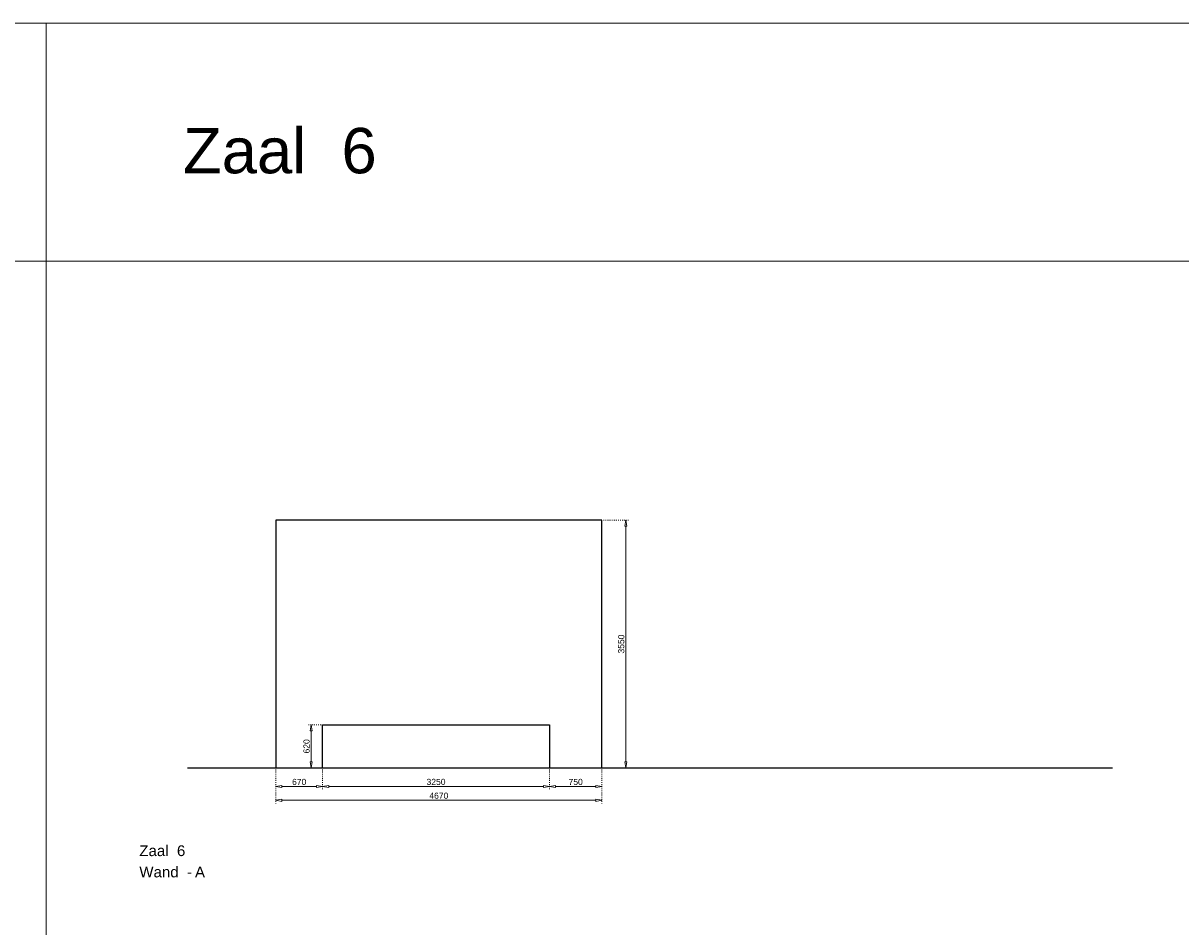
# Model space of a CAD drawing. Header units: millimetres. Extents: x 91086 to 300562, y -68316 to 28747.
# Tile 40 of 61: x 232936 to 249518, y -45124 to -32181. Entities that reach past the tile are written whole.
import ezdxf

# ---------------------------------------------------------------- set-up
doc = ezdxf.new("R2010")
doc.units = ezdxf.units.MM
doc.linetypes.add('ACAD_ISO03W100', pattern=[30, 12, -18])
doc.layers.get('Defpoints').update_dxf_attribs({"lineweight": 0})
for name, color, linetype, lineweight in [('25-Staal-B', 150, 'Continuous', 25), ('^ 0-Staal-txt', 7, 'Continuous', 0), ('Layer1', 252, 'Continuous', 0)]:
    doc.layers.add(name, color=color, linetype=linetype, lineweight=lineweight)
doc.layers.add('DIM-DIM', color=7, linetype='Continuous')
doc.styles.add('Arial', font='arial.ttf')
doc.dimstyles.new('dim-11', dxfattribs={"dimscale": 35, "dimtxt": 2.5, "dimasz": 2.5, "dimexe": 1.25, "dimexo": 0.625, "dimtad": 1, "dimdec": 0, "dimtxsty": 'Arial', "dimblk": 'CLOSEDBLANK', "dimcen": 3, "dimclrd": 252, "dimclre": 252, "dimclrt": 7, "dimadec": 0, "dimazin": 0, "dimtfac": 1, "dimtdec": 0, "dimtmove": 0, "dimatfit": 3, "dimldrblk": 'CLOSEDBLANK', "dimfxl": 1, "dimlwd": 0, "dimlwe": 0, "dimarcsym": 0})

# ---------------------------------------------------------------- blocks, each defined once
blk = doc.blocks.new('_ClosedBlank')
at = {"color": 0, "linetype": 'ByBlock', "lineweight": -2}
for p, q in [((-1, 0.17), (0, 0)), ((-1, 0.17), (-1, -0.17)), ((0, 0), (-1, -0.17))]:
    blk.add_line(p, q, dxfattribs=at)
blk = doc.blocks.new('*D336')
at = {"layer": 'Defpoints', "color": 0, "transparency": 16777216}
for p in [(236555, -42849), (237225, -42849), (237225, -43116)]:
    blk.add_point(p, dxfattribs=at)
at = {"layer": 'DIM-DIM', "color": 252, "linetype": 'ACAD_ISO03W100', "lineweight": 0, "transparency": 16777216}
for p, q in [((236555, -42871), (236555, -43159)), ((237225, -42871), (237225, -43159))]:
    blk.add_line(p, q, dxfattribs=at)
at = {"layer": 'DIM-DIM', "color": 252, "lineweight": 0, "transparency": 16777216}
blk.add_line((236643, -43116), (237138, -43116), dxfattribs=at)
at = {"layer": 'DIM-DIM', "color": 252, "lineweight": 0, "transparency": 16777216, "xscale": 87.5, "yscale": 87.5, "zscale": 87.5, "rotation": 180}
blk.add_blockref('_ClosedBlank', (236555, -43116), dxfattribs=at)
at = {"layer": 'DIM-DIM', "color": 252, "lineweight": 0, "transparency": 16777216, "xscale": 87.5, "yscale": 87.5, "zscale": 87.5}
blk.add_blockref('_ClosedBlank', (237225, -43116), dxfattribs=at)
at = {"layer": 'DIM-DIM', "color": 7, "transparency": 16777216, "insert": (236890, -43049), "char_height": 87.5, "attachment_point": 5, "style": 'Arial'}
blk.add_mtext('670', dxfattribs=at)
blk = doc.blocks.new('*D479')
at = {"layer": 'Defpoints', "color": 0, "transparency": 16777216}
for p in [(237225, -42849), (240475, -42849), (240475, -43116)]:
    blk.add_point(p, dxfattribs=at)
at = {"layer": 'DIM-DIM', "color": 252, "linetype": 'ACAD_ISO03W100', "lineweight": 0, "transparency": 16777216}
for p, q in [((237225, -42871), (237225, -43159)), ((240475, -42871), (240475, -43159))]:
    blk.add_line(p, q, dxfattribs=at)
at = {"layer": 'DIM-DIM', "color": 252, "lineweight": 0, "transparency": 16777216}
blk.add_line((237313, -43116), (240388, -43116), dxfattribs=at)
at = {"layer": 'DIM-DIM', "color": 252, "lineweight": 0, "transparency": 16777216, "xscale": 87.5, "yscale": 87.5, "zscale": 87.5, "rotation": 180}
blk.add_blockref('_ClosedBlank', (237225, -43116), dxfattribs=at)
at = {"layer": 'DIM-DIM', "color": 252, "lineweight": 0, "transparency": 16777216, "xscale": 87.5, "yscale": 87.5, "zscale": 87.5}
blk.add_blockref('_ClosedBlank', (240475, -43116), dxfattribs=at)
at = {"layer": 'DIM-DIM', "color": 7, "transparency": 16777216, "insert": (238850, -43049), "char_height": 87.5, "attachment_point": 5, "style": 'Arial'}
blk.add_mtext('3250', dxfattribs=at)
blk = doc.blocks.new('*D480')
at = {"layer": 'Defpoints', "color": 0, "transparency": 16777216}
for p in [(240475, -42849), (241225, -42849), (241225, -43116)]:
    blk.add_point(p, dxfattribs=at)
at = {"layer": 'DIM-DIM', "color": 252, "linetype": 'ACAD_ISO03W100', "lineweight": 0, "transparency": 16777216}
for p, q in [((240475, -42871), (240475, -43159)), ((241225, -42871), (241225, -43159))]:
    blk.add_line(p, q, dxfattribs=at)
at = {"layer": 'DIM-DIM', "color": 252, "lineweight": 0, "transparency": 16777216}
blk.add_line((240563, -43116), (241138, -43116), dxfattribs=at)
at = {"layer": 'DIM-DIM', "color": 252, "lineweight": 0, "transparency": 16777216, "xscale": 87.5, "yscale": 87.5, "zscale": 87.5, "rotation": 180}
blk.add_blockref('_ClosedBlank', (240475, -43116), dxfattribs=at)
at = {"layer": 'DIM-DIM', "color": 252, "lineweight": 0, "transparency": 16777216, "xscale": 87.5, "yscale": 87.5, "zscale": 87.5}
blk.add_blockref('_ClosedBlank', (241225, -43116), dxfattribs=at)
at = {"layer": 'DIM-DIM', "color": 7, "transparency": 16777216, "insert": (240850, -43049), "char_height": 87.5, "attachment_point": 5, "style": 'Arial'}
blk.add_mtext('750', dxfattribs=at)
blk = doc.blocks.new('*D481')
at = {"layer": 'Defpoints', "color": 0, "transparency": 16777216}
for p in [(236555, -42849), (241225, -42849), (241225, -43312)]:
    blk.add_point(p, dxfattribs=at)
at = {"layer": 'DIM-DIM', "color": 252, "linetype": 'ACAD_ISO03W100', "lineweight": 0, "transparency": 16777216}
for p, q in [((236555, -42871), (236555, -43356)), ((241225, -42871), (241225, -43356))]:
    blk.add_line(p, q, dxfattribs=at)
at = {"layer": 'DIM-DIM', "color": 252, "lineweight": 0, "transparency": 16777216}
blk.add_line((236643, -43312), (241138, -43312), dxfattribs=at)
at = {"layer": 'DIM-DIM', "color": 252, "lineweight": 0, "transparency": 16777216, "xscale": 87.5, "yscale": 87.5, "zscale": 87.5, "rotation": 180}
blk.add_blockref('_ClosedBlank', (236555, -43312), dxfattribs=at)
at = {"layer": 'DIM-DIM', "color": 252, "lineweight": 0, "transparency": 16777216, "xscale": 87.5, "yscale": 87.5, "zscale": 87.5}
blk.add_blockref('_ClosedBlank', (241225, -43312), dxfattribs=at)
at = {"layer": 'DIM-DIM', "color": 7, "transparency": 16777216, "insert": (238890, -43246), "char_height": 87.5, "attachment_point": 5, "style": 'Arial'}
blk.add_mtext('4670', dxfattribs=at)
blk = doc.blocks.new('*D482')
at = {"layer": 'Defpoints', "color": 0, "transparency": 16777216}
for p in [(241225, -39299), (241569, -39299), (241225, -42849)]:
    blk.add_point(p, dxfattribs=at)
at = {"layer": 'DIM-DIM', "color": 252, "linetype": 'ACAD_ISO03W100', "lineweight": 0, "transparency": 16777216}
for p, q in [((241247, -39299), (241613, -39299)), ((241247, -42849), (241613, -42849))]:
    blk.add_line(p, q, dxfattribs=at)
at = {"layer": 'DIM-DIM', "color": 252, "lineweight": 0, "transparency": 16777216}
blk.add_line((241569, -42762), (241569, -39387), dxfattribs=at)
at = {"layer": 'DIM-DIM', "color": 252, "lineweight": 0, "transparency": 16777216, "xscale": 87.5, "yscale": 87.5, "zscale": 87.5}
for p, rotation in [((241569, -39299), 90), ((241569, -42849), 270)]:
    blk.add_blockref('_ClosedBlank', p, dxfattribs=dict(at, rotation=rotation))
at = {"layer": 'DIM-DIM', "color": 7, "transparency": 16777216, "insert": (241503, -41074), "char_height": 87.5, "attachment_point": 5, "rotation": 90, "style": 'Arial'}
blk.add_mtext('3550', dxfattribs=at)
blk = doc.blocks.new('*D483')
at = {"layer": 'Defpoints', "color": 0, "transparency": 16777216}
for p in [(237061, -42229), (237225, -42229), (237225, -42849)]:
    blk.add_point(p, dxfattribs=at)
at = {"layer": 'DIM-DIM', "color": 252, "linetype": 'ACAD_ISO03W100', "lineweight": 0, "transparency": 16777216}
for p, q in [((237203, -42229), (237017, -42229)), ((237203, -42849), (237017, -42849))]:
    blk.add_line(p, q, dxfattribs=at)
at = {"layer": 'DIM-DIM', "color": 252, "lineweight": 0, "transparency": 16777216}
blk.add_line((237061, -42762), (237061, -42317), dxfattribs=at)
at = {"layer": 'DIM-DIM', "color": 252, "lineweight": 0, "transparency": 16777216, "xscale": 87.5, "yscale": 87.5, "zscale": 87.5}
for p, rotation in [((237061, -42229), 90), ((237061, -42849), 270)]:
    blk.add_blockref('_ClosedBlank', p, dxfattribs=dict(at, rotation=rotation))
at = {"layer": 'DIM-DIM', "color": 7, "transparency": 16777216, "insert": (236995, -42539), "char_height": 87.5, "attachment_point": 5, "rotation": 90, "style": 'Arial'}
blk.add_mtext('620', dxfattribs=at)
blk = doc.blocks.new('6a')
at = {"layer": '25-Staal-B'}
blk.add_lwpolyline([(236555.2, -42849.1), (237225.2, -42849.1), (237225.2, -42229.1), (240475.2, -42229.1), (240475.2, -42849.1), (241225.2, -42849.1), (241225.2, -39299.1), (236555.2, -39299.1)], close=True, dxfattribs=at)
at = {"layer": '^ 0-Staal-txt', "lineweight": 0, "style": 'Arial'}
for s, height, p in [('Zaal  6', 154.21, (234600.2, -44111.1)), ('Wand  - ', 154.21, (234600.2, -44415.9)), ('A', 154.2, (235397.3, -44415.9))]:
    blk.add_text(s, height=height, dxfattribs=at).set_placement(p)
at = {"layer": 'DIM-DIM'}
for base, p1, p2, picture, middle in [((241569.2, -39299.1), (241225.2, -42849.1), (241225.2, -39299.1), '*D482', (241502.6, -41074.1)), ((237061.1, -42229.1), (237225.2, -42849.1), (237225.2, -42229.1), '*D483', (236994.5, -42539.1))]:
    dim = blk.add_linear_dim(base=base, p1=p1, p2=p2, angle=90, dimstyle='dim-11', dxfattribs=at)
    dim.commit()
    dim.dimension.update_dxf_attribs({"geometry": picture, "text_midpoint": middle})
for base, p1, p2, picture, middle in [((237225.2, -43115.6), (236555.2, -42849.1), (237225.2, -42849.1), '*D336', (236890.2, -43049.1)), ((241225.2, -43312.4), (236555.2, -42849.1), (241225.2, -42849.1), '*D481', (238890.2, -43245.9)), ((240475.2, -43115.6), (237225.2, -42849.1), (240475.2, -42849.1), '*D479', (238850.2, -43049)), ((241225.2, -43115.6), (240475.2, -42849.1), (241225.2, -42849.1), '*D480', (240850.2, -43049.1))]:
    dim = blk.add_linear_dim(base=base, p1=p1, p2=p2, dimstyle='dim-11', dxfattribs=at)
    dim.commit()
    dim.dimension.update_dxf_attribs({"geometry": picture, "text_midpoint": middle})

msp = doc.modelspace()

# ---------------------------------------------------------------- linework, layer by layer
at = {"layer": 'DIM-DIM'}
msp.add_lwpolyline([(235289.7, -42849.1), (248540.1, -42849.1)], dxfattribs=at)
at = {"layer": 'Layer1'}
for points in [[(233264.7, -35592.1), (215833.9, -35592.1), (215833.9, -32180.8), (233264.7, -32180.8)], [(250496.9, -35592.1), (233264.7, -35592.1), (233264.7, -32180.8), (250496.9, -32180.8)]]:
    msp.add_lwpolyline(points, close=True, dxfattribs=at)
msp.add_lwpolyline([(233264.7, -63265.4), (233264.7, -35592.1)], dxfattribs=at)

# ---------------------------------------------------------------- block references
at = {"layer": 'DIM-DIM'}
msp.add_blockref('6a', (0, 0), dxfattribs=at)

# ---------------------------------------------------------------- texts
at = {"layer": '^ 0-Staal-txt', "lineweight": 0, "style": 'Arial'}
msp.add_text('Zaal  6', height=650, dxfattribs=at).set_placement((235225.2, -34331.4))

doc.saveas('drawing.dxf')
